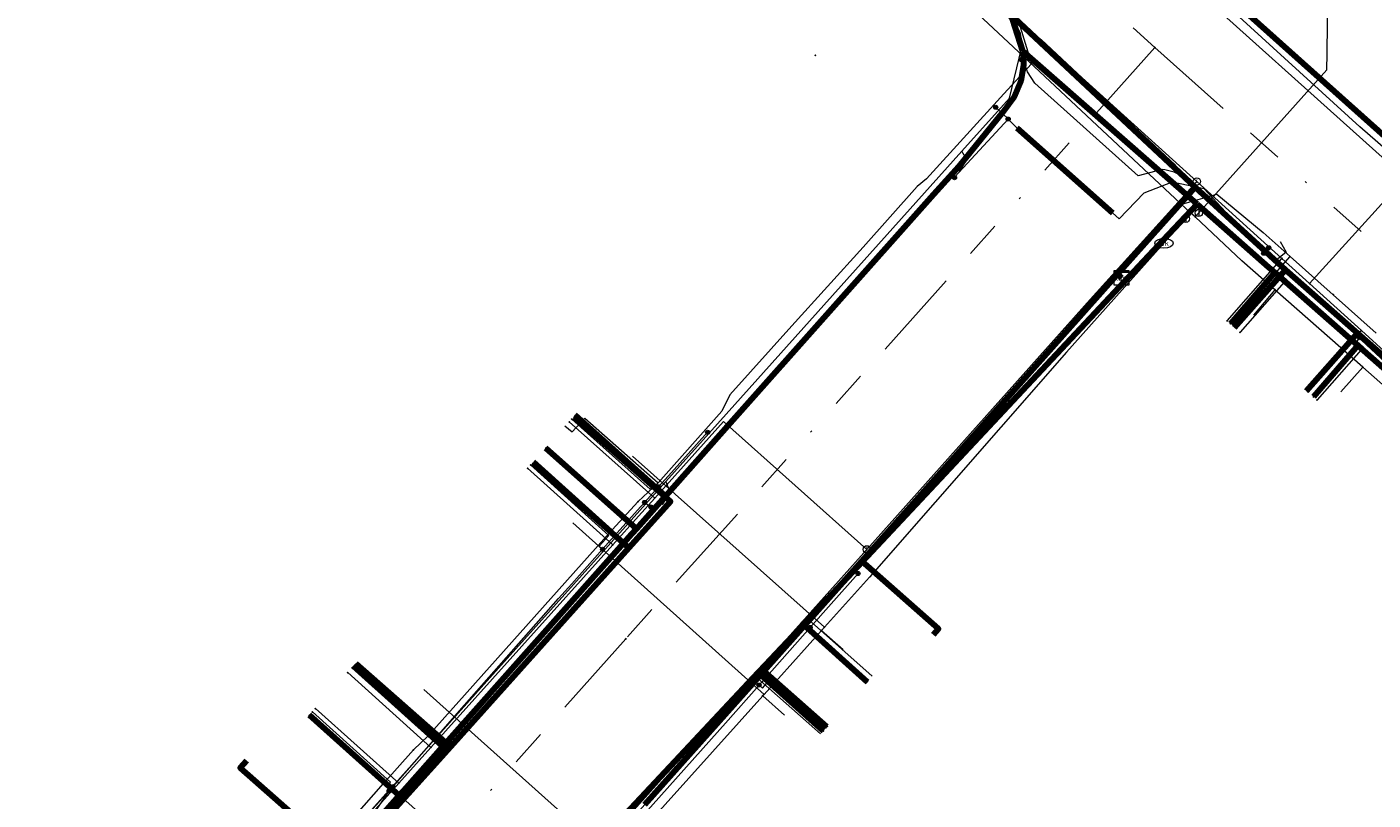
# Model space of a CAD drawing. Header units: metres. Extents: x 98902 to 136161, y 449037 to 499677.
# Tile 78 of 200: x 113284 to 113358, y 483445 to 483487. Entities that reach past the tile are written whole.
import ezdxf
from ezdxf.enums import TextEntityAlignment as Align
from ezdxf.lldxf.tags import DXFTag

# ---------------------------------------------------------------- set-up
doc = ezdxf.new("R2010")
doc.units = ezdxf.units.M
doc.linetypes.add('RI-OVERIG', pattern=[17, 5, -2, 2, -2, 0, -2, 2, -2])
for name, color, linetype, lineweight in [('B-WE-KL-DATA-G', 90, 'KL-DATA-N', 18), ('B-WE-KL-DATA_HULPSTUK-S', 90, 'Continuous', 25), ('B-WE-KL-DATA_KABELBED-G', 90, 'Continuous', 100), ('B-WE-KL-DATA_MANTELBUIS-G', 90, 'Continuous', 100), ('B-WE-KL-ET_LS-G', 190, 'KL-LS-N', 18), ('B-WE-KL-ET_LS_HULPSTUK-S', 190, 'Continuous', 25), ('B-WE-KL-ET_LS_MANTELBUIS-G', 190, 'Continuous', 100), ('B-WE-KL-GAS_HD-G', 30, 'KL-GAS-HD-N', 18), ('B-WE-KL-GAS_LD-G', 50, 'KL-GAS-LD-N', 18), ('B-WE-KL-GAS_LD_HULPSTUK-S', 50, 'Continuous', 25), ('B-WE-KL-WATER-G', 170, 'KL-WATER-N', 18), ('B-WE-KL-WATER-S', 170, 'Continuous', 25), ('B-WE-KL-WATER_HULPSTUK-S', 170, 'Continuous', 25), ('B-WE-RI-VRIJVERVAL-G', 210, 'RI-OVERIG', 18), ('B-WE-RI-VRIJVERVAL_HULPSTUK-S', 210, 'Continuous', 25)]:
    doc.layers.add(name, color=color, linetype=linetype, lineweight=lineweight)
doc.styles.add('NLCS-ISO', font='NLCS-ISO.ttf')
doc.styles.get("Standard").update_dxf_attribs({"font": 'arial.ttf'})
tags = doc.linetypes.add('KL-DATA-N', pattern='A,4,-1,[101,NLCS.SHX,S=0.5,R=0,X=0,Y=0],-1,4,-1,["D",Standard,S=1,R=0,X=-0.25,Y=-0.5],-1.5', length=12.5).pattern_tags.tags
tags[18] = DXFTag(74, 10)
tags = doc.linetypes.add('KL-GAS-HD-N', pattern='A,4,-1,[69,NLCS.SHX,S=0.5,R=0,X=0,Y=0],-1,4,-1,["H",Standard,S=1,R=0,X=0,Y=-0.5],-2', length=13).pattern_tags.tags
tags[18] = DXFTag(74, 10)
tags = doc.linetypes.add('KL-GAS-LD-N', pattern='A,4,-1,[69,NLCS.SHX,S=0.5,R=0,X=0,Y=0],-1,4,-1,["L",Standard,S=1,R=0,X=0.25,Y=-0.5],-2', length=13).pattern_tags.tags
tags[18] = DXFTag(74, 10)
tags = doc.linetypes.add('KL-LS-N', pattern='A,4,-1,[103,NLCS.SHX,S=0.75,R=0,X=0,Y=0],-1,4,-1,["L",Standard,S=1,R=0,X=0,Y=-0.5],-2', length=13).pattern_tags.tags
tags[18] = DXFTag(74, 10)
doc.linetypes.add('KL-WATER-N', pattern='A,7,-0.5,[168,NLCS.SHX,S=0.75,R=0,X=0.75,Y=0],-2', length=9.5)

# ---------------------------------------------------------------- blocks, each defined once
blk = doc.blocks.new('SKL-WTB_HULP_KAST-SO')
at = {"color": 0, "linetype": 'ByBlock', "lineweight": 18}
for points in [[(-2, 2), (2, 2), (2, 1.68), (-2, 1.68)], [(-2, 1.52), (2, 1.52), (2, -2), (-2, -2)]]:
    blk.add_lwpolyline(points, close=True, dxfattribs=at)
at = {"color": 0, "linetype": 'ByBlock', "lineweight": 18, "style": 'NLCS-ISO'}
blk.add_text('kast', height=1.5, dxfattribs=at).set_placement((0, 0), align=Align.MIDDLE_CENTER)
at = {"color": 0, "linetype": 'ByBlock', "lineweight": 18, "style": 'NLCS-ISO', "flags": 1}
for tag, p in [('TYPE', (2.5, 0)), ('OMSCHRIJVING', (2.5, -3)), ('LABEL', (2.5, -1.5))]:
    blk.add_attdef(tag, p, '', height=1, dxfattribs=at)
blk = doc.blocks.new('SKL-WATER_BRANDKRAAN_BRANDPUT-SO')
at = {"color": 0, "linetype": 'ByBlock', "lineweight": 18}
blk.add_ellipse((0, 0), major_axis=(2.5, 0), ratio=0.54, dxfattribs=at)
at = {"color": 0, "linetype": 'ByBlock', "lineweight": 18, "style": 'NLCS-ISO'}
blk.add_text('bk', height=1.5, dxfattribs=at).set_placement((0.16, 0), align=Align.MIDDLE_CENTER)
blk = doc.blocks.new('SKL-WTB_HULP_OVERIG-SO')
at = {"color": 0, "linetype": 'ByBlock', "lineweight": 18}
for points in [[(-0.14, 0.14), (0.14, -0.14)], [(0.14, 0.14), (-0.14, -0.14)]]:
    blk.add_lwpolyline(points, dxfattribs=at)
at = {"color": 0, "linetype": 'ByBlock', "lineweight": 18, "style": 'NLCS-ISO', "flags": 1}
for tag, p in [('TYPE', (1.5, 0)), ('OMSCHRIJVING', (1.5, -3)), ('LABEL', (1.5, -1.5))]:
    blk.add_attdef(tag, p, '', height=1, dxfattribs=at)
blk = doc.blocks.new('SKL-WTB_HULP_AFSLUITER-SO')
at = {"color": 0, "linetype": 'ByBlock', "lineweight": 18}
blk.add_lwpolyline([(0, 0.8), (0, -0.8)], dxfattribs=at)
blk.add_circle((0, 0), 1, dxfattribs=at)
at = {"color": 0, "linetype": 'ByBlock', "lineweight": 18, "style": 'NLCS-ISO', "flags": 1}
for tag, p in [('TYPE', (1.5, 0)), ('OMSCHRIJVING', (1.5, -3)), ('LABEL', (1.5, -1.5))]:
    blk.add_attdef(tag, p, '', height=1, dxfattribs=at)
blk = doc.blocks.new('SKL-WTB_HULP_T STUK-SO')
at = {"color": 0, "linetype": 'ByBlock', "lineweight": 18}
blk.add_circle((0, 0), 1, dxfattribs=at)
at = {"color": 0, "linetype": 'ByBlock', "lineweight": -2, "style": 'NLCS-ISO'}
blk.add_text('T', height=1, dxfattribs=at).set_placement((0, 0), align=Align.MIDDLE_CENTER)
at = {"color": 0, "linetype": 'ByBlock', "lineweight": 18, "style": 'NLCS-ISO', "flags": 1}
for tag, p in [('TYPE', (1.5, 0)), ('OMSCHRIJVING', (1.5, -3)), ('LABEL', (1.5, -1.5))]:
    blk.add_attdef(tag, p, '', height=1, dxfattribs=at)
blk = doc.blocks.new('SKL-WTB_HULP_MOF-SO')
at = {"linetype": 'ByBlock', "lineweight": 18}
h = blk.add_hatch(color=0, dxfattribs=at)
h.dxf.hatch_style = 1
h.paths.add_polyline_path([(-0.5625, 0, 1), (0.5625, 0, 1)])
at = {"color": 0, "linetype": 'ByBlock', "lineweight": 18}
blk.add_circle((0, 0), 0.5625, dxfattribs=at)
at = {"color": 0, "linetype": 'ByBlock', "lineweight": 18, "style": 'NLCS-ISO', "flags": 1}
for tag, p in [('TYPE', (1.5, 0)), ('OMSCHRIJVING', (1.5, -3)), ('LABEL', (1.5, -1.5))]:
    blk.add_attdef(tag, p, '', height=1, dxfattribs=at)
blk = doc.blocks.new('SRI-HULP_OVERIG-SO')
at = {"color": 0, "linetype": 'ByBlock', "lineweight": 18}
for points in [[(-0.14, 0.14), (0.14, -0.14)], [(0.14, 0.14), (-0.14, -0.14)]]:
    blk.add_lwpolyline(points, dxfattribs=at)
at = {"color": 0, "linetype": 'ByBlock', "lineweight": 18, "style": 'NLCS-ISO', "flags": 1}
for tag, p in [('TYPE', (1.5, 0)), ('OMSCHRIJVING', (1.5, -3)), ('LABEL', (1.5, -1.5))]:
    blk.add_attdef(tag, p, '', height=1, dxfattribs=at)

msp = doc.modelspace()

# ---------------------------------------------------------------- linework, layer by layer
at = {"layer": 'B-WE-KL-DATA-G', "flags": 128}
for points in [[(113302.025, 483425.954), (113301.819, 483426.138), (113303, 483427.462), (113312.572, 483438.202), (113318.048, 483444.345), (113324.541, 483451.63), (113329.891, 483457.633), (113343.869, 483473.315), (113348.115, 483478.079), (113332.871, 483492.337), (113327.318, 483497.409), (113322.847, 483501.429), (113318.573, 483505.273), (113314.892, 483508.583), (113309.563, 483513.375), (113309.522, 483513.412), (113308.051, 483514.734), (113304.896, 483517.277), (113301.409, 483520.086), (113299.278, 483521.603), (113297.79, 483522.662), (113284.421, 483535.556), (113282.294, 483537.607), (113278.903, 483540.595), (113274.387, 483544.572), (113272.817, 483545.955), (113269.849, 483548.57), (113266.246, 483551.745), (113260.819, 483556.525), (113256.382, 483560.433), (113251.678, 483564.703), (113243.414, 483572.191), (113242.631, 483571.349), (113225.099, 483552.505), (113216.151, 483542.521), (113212.894, 483538.88), (113207.336, 483532.666), (113201.441, 483526.075), (113201.047, 483525.634), (113196.678, 483520.799), (113192.11, 483515.747), (113188.982, 483512.288), (113183.246, 483505.946), (113173.518, 483495.21), (113171.499, 483492.992), (113165.323, 483486.208), (113183.685, 483469.279), (113211.018, 483444.714), (113220.892, 483435.995), (113257.706, 483403.094), (113260.394, 483406.148)], [(113344.09, 483473.115), (113343.869, 483473.315), (113348.115, 483478.079), (113332.871, 483492.337), (113327.318, 483497.409), (113322.847, 483501.429), (113318.573, 483505.273), (113314.892, 483508.583), (113309.563, 483513.375), (113309.522, 483513.412), (113308.051, 483514.734), (113304.896, 483517.277), (113301.409, 483520.086), (113299.278, 483521.603), (113293.106, 483514.683), (113293.093, 483514.669), (113289.66, 483510.836), (113289.882, 483510.638), (113289.993, 483510.539), (113290.104, 483510.439)], [(113344.09, 483473.115), (113343.869, 483473.315), (113348.115, 483478.079), (113332.871, 483492.337), (113327.318, 483497.409), (113322.847, 483501.429), (113318.573, 483505.273), (113314.892, 483508.583), (113309.563, 483513.375), (113309.522, 483513.412), (113308.051, 483514.734), (113304.896, 483517.277), (113302.162, 483514.17)], [(113306.661, 483510.161), (113309.522, 483513.412), (113309.563, 483513.375), (113314.892, 483508.583), (113318.573, 483505.273), (113322.847, 483501.429), (113327.318, 483497.409), (113332.871, 483492.337), (113348.115, 483478.079), (113343.869, 483473.315), (113344.09, 483473.115)], [(113344.09, 483473.115), (113343.869, 483473.315), (113348.115, 483478.079), (113332.871, 483492.337), (113327.318, 483497.409), (113322.847, 483501.429), (113318.573, 483505.273), (113314.892, 483508.583), (113311.66, 483505.707)], [(113344.09, 483473.115), (113343.869, 483473.315), (113348.115, 483478.079), (113332.871, 483492.337), (113327.318, 483497.409), (113322.847, 483501.429), (113318.573, 483505.273), (113315.749, 483502.064)], [(113344.09, 483473.115), (113343.869, 483473.315), (113348.115, 483478.079), (113332.871, 483492.337), (113327.318, 483497.409), (113322.847, 483501.429), (113320.04, 483498.24)], [(113344.09, 483473.115), (113343.869, 483473.315), (113348.115, 483478.079), (113332.871, 483492.337), (113327.318, 483497.409), (113324.529, 483494.24)], [(113332.805, 483492.739), (113338.209, 483487.954), (113339.169, 483484.81), (113337.65, 483483.177), (113333.436, 483478.524), (113332.915, 483478.098), (113329.965, 483474.796), (113326.069, 483470.499), (113322.691, 483466.727), (113322.256, 483465.834), (113318.77, 483461.927)], [(113344.09, 483473.115), (113343.869, 483473.315), (113348.115, 483478.079), (113332.871, 483492.337), (113328.986, 483487.922)], [(113326.979, 483454.456), (113347.12, 483477.065), (113349.287, 483477.685), (113351.817, 483475.597), (113353.3, 483474.291)], [(113344.09, 483473.115), (113343.869, 483473.315), (113348.115, 483478.079), (113353.035, 483473.564), (113356.97, 483470.101), (113364.949, 483463.078), (113366.075, 483462.087), (113373.995, 483455.116), (113371.22, 483451.963)], [(113344.09, 483473.115), (113343.869, 483473.315), (113348.115, 483478.079), (113353.035, 483473.564), (113356.97, 483470.101), (113364.949, 483463.078), (113366.075, 483462.087), (113373.995, 483455.116), (113378.361, 483451.287), (113375.637, 483448.075)], [(113344.09, 483473.115), (113343.869, 483473.315), (113348.115, 483478.079), (113353.035, 483473.564), (113356.97, 483470.101), (113364.949, 483463.078), (113366.075, 483462.087), (113373.995, 483455.116), (113378.361, 483451.287), (113380.978, 483448.992), (113377.507, 483445.048)], [(113344.09, 483473.115), (113343.869, 483473.315), (113348.115, 483478.079), (113353.035, 483473.564), (113356.97, 483470.101), (113364.949, 483463.078), (113366.075, 483462.087), (113363.297, 483458.93)], [(113344.09, 483473.115), (113343.869, 483473.315), (113348.115, 483478.079), (113353.035, 483473.564), (113356.97, 483470.101), (113364.949, 483463.078), (113362.174, 483459.925)], [(113344.09, 483473.115), (113343.869, 483473.315), (113348.115, 483478.079), (113353.035, 483473.564), (113350.26, 483470.411)], [(113344.09, 483473.115), (113343.869, 483473.315), (113348.115, 483478.079), (113353.035, 483473.564), (113356.97, 483470.101), (113354.195, 483466.948)], [(113350.049, 483470.597), (113353.3, 483474.291)], [(113353.3, 483474.291), (113355.65, 483472.19)], [(113344.09, 483473.115), (113343.869, 483473.315), (113329.891, 483457.633), (113324.541, 483451.63), (113318.048, 483444.345), (113312.572, 483438.202), (113303, 483427.462), (113301.819, 483426.138), (113302.025, 483425.954)], [(113355.65, 483472.19), (113357.998, 483470.09)], [(113314.173, 483465.534), (113319.445, 483460.894), (113317.173, 483458.364), (113307.424, 483447.509), (113301.77, 483441.214), (113295.405, 483434.126), (113289.936, 483428.043), (113297.537, 483421.333), (113300.604, 483424.775), (113301.819, 483426.138), (113302.025, 483425.954)], [(113313.68, 483465.04), (113314.08, 483464.71), (113314.76, 483465.45), (113318.77, 483461.927)], [(113302.025, 483425.954), (113301.819, 483426.138), (113300.604, 483424.775), (113297.537, 483421.333), (113289.936, 483428.043), (113295.405, 483434.126), (113301.77, 483441.214), (113307.424, 483447.509), (113317.173, 483458.364), (113311.897, 483463.007)], [(113312.033, 483463.15), (113316.264, 483459.35)], [(113317.677, 483460.894), (113318.77, 483461.927)], [(113316.264, 483459.35), (113317.677, 483460.894)], [(113306.205, 483448.101), (113316.264, 483459.35)], [(113333.815, 483453.632), (113334.086, 483453.941), (113329.891, 483457.633), (113324.541, 483451.63), (113318.048, 483444.345), (113312.572, 483438.202), (113303, 483427.462), (113301.819, 483426.138), (113302.025, 483425.954)], [(113326.051, 483453.375), (113326.979, 483454.456)], [(113326.979, 483454.456), (113330.453, 483451.362)], [(113324.206, 483451.26), (113326.051, 483453.375)], [(113302.025, 483425.954), (113301.819, 483426.138), (113300.604, 483424.775), (113297.537, 483421.333), (113289.936, 483428.043), (113295.405, 483434.126), (113301.77, 483441.214), (113307.424, 483447.509), (113302.261, 483452.054)], [(113302.058, 483451.827), (113306.205, 483448.101)], [(113302.025, 483425.954), (113301.819, 483426.138), (113303, 483427.462), (113312.572, 483438.202), (113318.048, 483444.345), (113324.541, 483451.63), (113327.993, 483448.592)], [(113315.159, 483442.064), (113324.206, 483451.26)], [(113324.206, 483451.26), (113327.639, 483448.202)], [(113299.671, 483449.17), (113303.761, 483445.496)], [(113305.397, 483447.328), (113306.205, 483448.101)], [(113303.761, 483445.496), (113305.397, 483447.328)], [(113296.274, 483446.735), (113295.935, 483446.349), (113301.77, 483441.214), (113295.405, 483434.126), (113289.936, 483428.043), (113297.537, 483421.333), (113300.604, 483424.775), (113301.819, 483426.138), (113302.025, 483425.954)], [(113294.121, 483434.515), (113303.761, 483445.496)]]:
    msp.add_lwpolyline(points, dxfattribs=at)
at = {"layer": 'B-WE-KL-DATA_KABELBED-G', "flags": 128}
for points in [[(113343.11, 483494.577), (113344.376, 483493.447), (113370.976, 483469.666), (113379.549, 483461.016), (113397.865, 483444.91), (113409.064, 483442.544), (113414.068, 483448.121), (113448.878, 483486.92), (113449.655, 483486.225), (113451.783, 483484.317), (113460.044, 483476.669), (113473.349, 483464.352), (113482.57, 483456.103), (113489.277, 483450.104), (113491.226, 483452.246), (113493.217, 483450.466), (113493.443, 483450.262)], [(113332.871, 483492.337), (113348.115, 483478.079)], [(113338.7, 483485.493), (113338.149, 483487.202), (113337.473, 483488.219)], [(113338.7, 483485.493), (113338.703, 483485.44), (113338.737, 483484.76), (113338.575, 483483.852), (113338.213, 483483.003), (113337.603, 483482.163), (113335.189, 483479.203), (113333.817, 483477.661), (113322.71, 483465.173)], [(113348.212, 483477.143), (113346.829, 483478.359), (113339.439, 483484.845), (113338.7, 483485.493)], [(113347.075, 483478.142), (113346.829, 483478.359), (113338.81, 483485.399)], [(113343.869, 483473.315), (113348.115, 483478.079)], [(113348.115, 483478.079), (113353.035, 483473.564)], [(113346.364, 483475.17), (113348.212, 483477.143)], [(113348.212, 483477.143), (113352.117, 483473.705), (113352.454, 483473.408), (113352.914, 483473.004), (113356.99, 483469.416), (113361.77, 483465.209), (113362.23, 483464.804), (113366.094, 483461.403), (113370.761, 483457.295), (113371.221, 483456.89), (113375.665, 483452.979), (113378.381, 483450.588)], [(113346.364, 483475.17), (113326.702, 483454.187), (113324.653, 483452), (113324.235, 483451.555), (113314.606, 483441.278), (113312.557, 483439.091), (113312.345, 483438.866), (113302.304, 483428.149), (113299.843, 483425.524), (113299.631, 483425.298), (113290.002, 483415.021), (113288.614, 483413.54), (113287.78, 483412.585), (113287.575, 483412.35), (113286.539, 483411.163), (113278.016, 483401.611), (113276.02, 483399.374), (113275.815, 483399.144), (113271.212, 483393.986), (113269.739, 483392.334)], [(113329.891, 483457.633), (113343.869, 483473.315)], [(113343.869, 483473.315), (113344.09, 483473.115)], [(113352.914, 483473.004), (113352.454, 483473.408), (113350.035, 483470.61)], [(113350.26, 483470.411), (113353.035, 483473.564)], [(113353.035, 483473.564), (113356.97, 483470.101)], [(113352.914, 483473.004), (113356.99, 483469.416), (113354.57, 483466.618)], [(113354.195, 483466.948), (113356.97, 483470.101)], [(113356.97, 483470.101), (113364.949, 483463.078)], [(113322.71, 483465.173), (113319.169, 483461.191), (113317.58, 483459.404), (113317.335, 483459.13), (113317.176, 483458.951), (113307.015, 483447.526), (113305.022, 483445.285), (113304.626, 483444.84), (113301.847, 483441.715), (113294.973, 483434.162), (113292.954, 483431.945), (113285.776, 483424.058), (113282.895, 483420.832), (113281.098, 483418.82), (113280.703, 483418.378), (113270.912, 483407.415), (113268.715, 483404.956), (113268.319, 483404.512), (113265.594, 483401.461), (113265.256, 483401.184), (113264.898, 483400.933), (113264.521, 483400.711), (113264.129, 483400.518)], [(113314.173, 483465.534), (113319.445, 483460.894), (113317.173, 483458.364)], [(113317.176, 483458.951), (113317.335, 483459.13), (113317.58, 483459.404), (113319.169, 483461.191), (113314.24, 483465.608)], [(113317.176, 483458.951), (113317.335, 483459.13), (113317.58, 483459.404), (113312.636, 483463.822)], [(113311.897, 483463.007), (113317.173, 483458.364)], [(113317.173, 483458.364), (113307.424, 483447.509)], [(113324.541, 483451.63), (113329.891, 483457.633)], [(113333.815, 483453.632), (113334.086, 483453.941), (113329.891, 483457.633)], [(113324.653, 483452), (113326.702, 483454.187), (113330.183, 483451.059)], [(113305.022, 483445.285), (113307.015, 483447.526), (113302.127, 483451.905)], [(113302.261, 483452.054), (113307.424, 483447.509)], [(113324.653, 483452), (113324.235, 483451.555), (113327.789, 483448.37)], [(113318.048, 483444.345), (113324.541, 483451.63)], [(113327.993, 483448.592), (113324.541, 483451.63)], [(113305.022, 483445.285), (113304.626, 483444.84), (113299.722, 483449.226)], [(113307.424, 483447.509), (113301.77, 483441.214)], [(113296.274, 483446.735), (113295.935, 483446.349), (113301.77, 483441.214)]]:
    msp.add_lwpolyline(points, dxfattribs=at)
at = {"layer": 'B-WE-KL-DATA_MANTELBUIS-G', "flags": 128}
for points in [[(113339.606, 483486.039), (113346.944, 483479.175)], [(113347.075, 483478.142), (113346.829, 483478.359), (113338.81, 483485.399)]]:
    msp.add_lwpolyline(points, dxfattribs=at)
at = {"layer": 'B-WE-KL-ET_LS-G', "flags": 128}
for points in [[(113304.044, 483363.317), (113302.9, 483362.045), (113269.988, 483391.556), (113269.923, 483391.744), (113269.969, 483391.909), (113270.835, 483392.875), (113270.89, 483393.065), (113270.815, 483393.228), (113270.766, 483393.272), (113263.975, 483399.36), (113264.061, 483399.882), (113264.309, 483400.54), (113264.625, 483401.112), (113270.086, 483407.204), (113283.577, 483422.255), (113302.804, 483443.706), (113319.196, 483461.993), (113335.366, 483480.034), (113337.959, 483482.926), (113338.621, 483485.642), (113337.836, 483487.714), (113342.784, 483493.234), (113342.861, 483493.443), (113342.761, 483493.657), (113306.054, 483526.565), (113305.93, 483527.2), (113297.456, 483534.772), (113280.865, 483549.597), (113278.11, 483552.059), (113260.347, 483567.9), (113252.062, 483575.285), (113237.986, 483587.854), (113207.97, 483614.655), (113206.489, 483615.968), (113187.879, 483632.467)], [(113300.39, 483520.85), (113303.36, 483518.21), (113303.36, 483518.2), (113303.57, 483518.02), (113304.521, 483516.993), (113304.95, 483516.53), (113304.95, 483516.52), (113308.76, 483513.13), (113308.76, 483513.12), (113309.113, 483512.806), (113313, 483509.35), (113313, 483509.34), (113313.07, 483509.278), (113317.794, 483505.07), (113318.03, 483504.86), (113318.03, 483504.85), (113322.491, 483500.87), (113322.76, 483500.63), (113322.76, 483500.62), (113324.5, 483499.07), (113324.5, 483499.06), (113327.47, 483496.49), (113327.47, 483496.48), (113332.91, 483491.77), (113332.91, 483491.76), (113337.56, 483487.73), (113337.56, 483487.72), (113337.94, 483487.4), (113338.73, 483485.41), (113338.604, 483485.033)], [(113304.456, 483362.951), (113303.144, 483361.495), (113308.354, 483356.826), (113311.018, 483356.273), (113312.892, 483356.701), (113318.279, 483362.741), (113318.881, 483363.417), (113333.412, 483379.718), (113334.401, 483380.827), (113350.178, 483398.484), (113351.52, 483399.989), (113354.165, 483402.954), (113364.719, 483414.52), (113370.468, 483420.964), (113382.545, 483434.965), (113386.622, 483439.535), (113387.349, 483441.289), (113386.924, 483442.798), (113369.171, 483458.569), (113352.522, 483474.058), (113351.528, 483474.983), (113347.44, 483478.652), (113346.969, 483478.895), (113346.454, 483479.02), (113346.308, 483479.033), (113345.001, 483478.696), (113339.353, 483483.76), (113338.944, 483484.366), (113338.788, 483484.84), (113338.752, 483485.071), (113338.741, 483485.305), (113338.561, 483486.466), (113337.964, 483487.707), (113342.858, 483493.167), (113343.017, 483493.272), (113343.208, 483493.257), (113349.126, 483487.952), (113376.74, 483463.201), (113376.791, 483463.155), (113378.555, 483461.574), (113378.894, 483461.531), (113379.683, 483461.943), (113382.843, 483464.475), (113383.132, 483464.691), (113383.493, 483464.725), (113394.091, 483464.737), (113403.311, 483464.747), (113403.617, 483464.807), (113403.85, 483464.951), (113417.261, 483479.9), (113417.63, 483480.09), (113417.997, 483479.978), (113418.5, 483479.527), (113421.141, 483477.158), (113422.827, 483476.908), (113424.634, 483477.332), (113444.614, 483487.87), (113446.657, 483488.256), (113448.535, 483487.543), (113449.449, 483486.714), (113450.079, 483486.143), (113466.418, 483471.336), (113467.425, 483471.222), (113467.782, 483471.009), (113483.691, 483456.593), (113484.096, 483449.246), (113489.56, 483444.358), (113496.329, 483432.587), (113498.82, 483430.338), (113480.941, 483410.431), (113480.974, 483409.869), (113475.545, 483403.867), (113455.257, 483381.435), (113455.19, 483380.621), (113454.379, 483380.476), (113428.465, 483351.55), (113428.261, 483350.725), (113427.435, 483350.404), (113408.806, 483329.674), (113402.162, 483322.281), (113401.958, 483321.453), (113401.162, 483321.163), (113385.402, 483303.546), (113384.658, 483303.408), (113379.286, 483297.345), (113378.236, 483297.214), (113371.686, 483289.169), (113369.436, 483285.046), (113353.437, 483267.456), (113340.945, 483253.722), (113339.684, 483253.246), (113333.808, 483246.716), (113333.764, 483246.079), (113327.313, 483238.582), (113326.798, 483237.407), (113321.822, 483231.795)], [(113384.71, 483437.97), (113384.71, 483437.98), (113387.12, 483440.7), (113386.54, 483443.34), (113383.79, 483445.93), (113375.61, 483453.33), (113375.61, 483453.34), (113374.203, 483454.611), (113371.16, 483457.36), (113371.16, 483457.37), (113370.569, 483457.905), (113366.92, 483461.21), (113366.92, 483461.22), (113366.71, 483461.4), (113366.71, 483461.41), (113366.117, 483461.928), (113362.19, 483465.36), (113362.19, 483465.37), (113361.9, 483465.625), (113357.68, 483469.33), (113357.68, 483469.34), (113357.096, 483469.853), (113353.17, 483473.3), (113353.17, 483473.31), (113352.965, 483473.489), (113351.85, 483474.46), (113351.85, 483474.47), (113351.42, 483474.93), (113348.6, 483477.98), (113346.86, 483478.35), (113345.31, 483477.74), (113343.96, 483476.34), (113343.59, 483476.67), (113338.36, 483481.32), (113337.89, 483481.79), (113337.89, 483481.8), (113337.85, 483481.84), (113337.214, 483482.431)], [(113337.89, 483481.79), (113334.98, 483478.63), (113334.97, 483478.6), (113334.96, 483478.59)], [(113335.235, 483478.929), (113335.641, 483479.561), (113335.366, 483480.034)], [(113351.85, 483474.46), (113352.12, 483474.76)], [(113352.753, 483475.103), (113353.071, 483474.515), (113352.522, 483474.058)], [(113352.965, 483473.489), (113352.796, 483473.296), (113353.098, 483473.03), (113350.561, 483470.147)], [(113357.096, 483469.853), (113356.931, 483469.665), (113357.302, 483469.33), (113354.764, 483466.447)], [(113318.795, 483461.704), (113318.609, 483461.87), (113318.342, 483461.573), (113314.051, 483465.398)], [(113259.23, 483401.27), (113259.91, 483401.46), (113261.41, 483400.78), (113262.72, 483400.5), (113264.16, 483401.33), (113265.81, 483401.45), (113267.67, 483403.65), (113268.26, 483404.35), (113271.14, 483407.764), (113273.28, 483410.3), (113278.9, 483416.96), (113280.156, 483418.453), (113281.34, 483419.86), (113282.463, 483421.131), (113284.6, 483423.55), (113289.31, 483428.88), (113290.39, 483430.07), (113292.064, 483431.909), (113294.596, 483434.693), (113296.25, 483436.51), (113302.12, 483442.95), (113304.07, 483445.09), (113304.275, 483445.323), (113306.648, 483448.016), (113307.92, 483449.46), (113313.32, 483455.6), (113314.05, 483456.41), (113315.733, 483458.29), (113317.64, 483460.42), (113318.03, 483460.85), (113318.795, 483461.704), (113319.5, 483462.49), (113321.47, 483464.68)], [(113315.733, 483458.29), (113315.547, 483458.457), (113316.081, 483459.053), (113311.803, 483462.895)], [(113319.003, 483460.722), (113319.424, 483461.421), (113319.196, 483461.993)], [(113318.03, 483460.85), (113318.38, 483460.61), (113318.38, 483460.6)], [(113275.75, 483396.21), (113276.42, 483396.98), (113276.676, 483397.272), (113279.481, 483400.469), (113281.92, 483403.25), (113287.66, 483409.8), (113288.61, 483410.884), (113291.296, 483413.949), (113293.4, 483416.35), (113293.94, 483416.96), (113299.18, 483422.87), (113300.443, 483424.293), (113303.214, 483427.413), (113304.96, 483429.38), (113305.87, 483430.4), (113310.8, 483435.84), (113312.548, 483437.774), (113315.294, 483440.811), (113316.64, 483442.3), (113318.05, 483443.85), (113322.44, 483448.8), (113324.282, 483450.874), (113327.073, 483454.018), (113328.22, 483455.31), (113329.69, 483456.97)], [(113327.073, 483454.018), (113327.26, 483453.852), (113327.127, 483453.702), (113330.145, 483451.015)], [(113306.648, 483448.016), (113306.46, 483448.181), (113306.297, 483447.996), (113302.047, 483451.815)], [(113324.282, 483450.874), (113324.469, 483450.708), (113324.933, 483451.232), (113327.947, 483448.548)], [(113304.275, 483445.323), (113304.088, 483445.488), (113304.155, 483445.565), (113299.881, 483449.404)], [(113304.07, 483445.09), (113302.31, 483442.53), (113302.3, 483442.52)]]:
    msp.add_lwpolyline(points, dxfattribs=at)
at = {"layer": 'B-WE-KL-ET_LS_MANTELBUIS-G', "flags": 128}
msp.add_lwpolyline([(113338.36, 483481.31), (113343.59, 483476.67)], dxfattribs=at)
at = {"layer": 'B-WE-KL-GAS_HD-G', "flags": 128}
msp.add_lwpolyline([(113414.979, 483486.442), (113387.333, 483455.058), (113357.108, 483481.369), (113309.335, 483524.925), (113288.143, 483544.047), (113239.84, 483587.302), (113212.509, 483611.791), (113196.454, 483625.875), (113195.964, 483626.305), (113186.449, 483634.128), (113186.44, 483634.135), (113185.831, 483634.635), (113185.799, 483634.662), (113177.729, 483641.296), (113177.38, 483641.583)], dxfattribs=at)
at = {"layer": 'B-WE-KL-GAS_LD-G', "flags": 128}
for points in [[(113337.19, 483488.35), (113348.195, 483478.381)], [(113348.195, 483478.381), (113342.363, 483471.942), (113330.168, 483458.288)], [(113348.195, 483478.381), (113351.691, 483475.214), (113352.842, 483474.171), (113354.355, 483472.8), (113357.187, 483470.235), (113361.698, 483466.149), (113366.079, 483462.181), (113370.314, 483458.344), (113373.264, 483455.671)], [(113359.359, 483478.324), (113354.355, 483472.8)], [(113349.853, 483470.77), (113352.842, 483474.171)], [(113354.253, 483466.897), (113357.187, 483470.235)], [(113330.168, 483458.288), (113322.343, 483465.277), (113318.583, 483461.09), (113317.692, 483460.098), (113316.287, 483458.532), (113306.357, 483447.472), (113304.594, 483445.507), (113294.402, 483434.152), (113292.578, 483432.12), (113282.467, 483420.856), (113280.503, 483418.668), (113270.391, 483407.403), (113268.308, 483405.082), (113266.004, 483402.516), (113274.001, 483395.389)], [(113318.583, 483461.09), (113313.914, 483465.246)], [(113316.287, 483458.532), (113311.64, 483462.714)], [(113330.168, 483458.288), (113326.604, 483454.298), (113324.405, 483451.836), (113314.578, 483440.832), (113312.34, 483438.326), (113302.503, 483427.31), (113300.422, 483424.981), (113291.692, 483415.207)], [(113326.604, 483454.298), (113330.214, 483451.093)], [(113324.405, 483451.836), (113328.015, 483448.624)], [(113306.357, 483447.472), (113301.813, 483451.555)], [(113304.594, 483445.507), (113300.047, 483449.589)]]:
    msp.add_lwpolyline(points, dxfattribs=at)
at = {"layer": 'B-WE-KL-WATER-G', "flags": 128}
for points in [[(113387.338, 483441.75), (113375.134, 483452.499), (113370.631, 483456.465), (113366.054, 483460.497), (113361.772, 483464.269), (113357.27, 483468.234), (113352.467, 483472.464), (113350.666, 483474.051), (113348.109, 483476.443), (113347.879, 483476.658), (113338.186, 483485.725), (113329.935, 483493.442), (113327.272, 483495.88), (113322.694, 483500), (113322.664, 483500.027), (113318.31, 483503.884), (113313.595, 483508.061), (113309.478, 483511.708), (113309.454, 483511.729), (113304.687, 483515.952), (113301.942, 483518.384), (113299.876, 483520.236), (113281.461, 483536.743), (113278.624, 483539.271), (113273.995, 483543.396), (113269.599, 483547.313), (113265.045, 483551.371), (113260.416, 483555.495), (113255.936, 483559.487), (113254.219, 483561.017), (113251.472, 483563.465), (113250.578, 483564.262)], [(113348.109, 483476.443), (113348.305, 483476.662), (113355.301, 483484.488), (113355.313, 483485.368), (113355.378, 483490.228)], [(113347.879, 483476.658), (113347.602, 483476.349), (113346.401, 483475.007), (113341.07, 483469.052), (113330.308, 483456.762), (113327.853, 483454.032), (113327.7, 483453.862), (113324.555, 483450.365), (113324.487, 483450.29), (113316.399, 483441.297), (113315.863, 483440.702), (113312.925, 483437.435), (113312.659, 483437.139), (113304.069, 483427.589), (113303.601, 483427.068), (113301.084, 483424.27), (113300.879, 483424.042), (113291.913, 483414.073), (113291.779, 483413.924), (113288.982, 483410.814), (113288.781, 483410.59), (113280.269, 483401.126), (113280.068, 483400.903), (113279.229, 483400.004)], [(113352.467, 483472.464), (113351.301, 483471.084)], [(113357.27, 483468.234), (113356.057, 483466.893)], [(113327.853, 483454.032), (113317.371, 483463.377)], [(113324.555, 483450.365), (113314.117, 483459.742)], [(113327.7, 483453.862), (113328.883, 483452.808)], [(113316.399, 483441.297), (113305.966, 483450.637)], [(113324.487, 483450.29), (113325.676, 483449.231)], [(113312.925, 483437.435), (113302.501, 483446.767)]]:
    msp.add_lwpolyline(points, dxfattribs=at)
at = {"layer": 'B-WE-RI-VRIJVERVAL-G', "flags": 128}
for points in [[(113322.3, 483507), (113345.9, 483485.7)], [(113345.9, 483485.7), (113317, 483453.4)], [(113345.9, 483485.7), (113380.2, 483455.1)], [(113317, 483453.4), (113290, 483423.1)]]:
    msp.add_lwpolyline(points, dxfattribs=at)

# ---------------------------------------------------------------- block references
at = {"layer": 'B-WE-KL-DATA_HULPSTUK-S', "xscale": 0.2, "yscale": 0.2, "zscale": 0.2}
for name, p in [('SKL-WTB_HULP_OVERIG-SO', (113338.7, 483485.493)), ('SKL-WTB_HULP_OVERIG-SO', (113338.7, 483485.493)), ('SKL-WTB_HULP_OVERIG-SO', (113338.7, 483485.493)), ('SKL-WTB_HULP_OVERIG-SO', (113348.212, 483477.143)), ('SKL-WTB_HULP_OVERIG-SO', (113348.212, 483477.143)), ('SKL-WTB_HULP_OVERIG-SO', (113348.212, 483477.143)), ('SKL-WTB_HULP_OVERIG-SO', (113346.364, 483475.17)), ('SKL-WTB_HULP_OVERIG-SO', (113346.364, 483475.17)), ('SKL-WTB_HULP_KAST-SO', (113344.09, 483473.115)), ('SKL-WTB_HULP_MOF-SO', (113352.914, 483473.004)), ('SKL-WTB_HULP_OVERIG-SO', (113352.914, 483473.004)), ('SKL-WTB_HULP_OVERIG-SO', (113352.914, 483473.004)), ('SKL-WTB_HULP_OVERIG-SO', (113355.649, 483472.191)), ('SKL-WTB_HULP_OVERIG-SO', (113350.035, 483470.61)), ('SKL-WTB_HULP_OVERIG-SO', (113354.57, 483466.618)), ('SKL-WTB_HULP_OVERIG-SO', (113314.24, 483465.608)), ('SKL-WTB_HULP_OVERIG-SO', (113322.71, 483465.173)), ('SKL-WTB_HULP_OVERIG-SO', (113322.71, 483465.173)), ('SKL-WTB_HULP_OVERIG-SO', (113312.636, 483463.822)), ('SKL-WTB_HULP_OVERIG-SO', (113317.677, 483460.894)), ('SKL-WTB_HULP_MOF-SO', (113317.176, 483458.951)), ('SKL-WTB_HULP_OVERIG-SO', (113317.176, 483458.951)), ('SKL-WTB_HULP_OVERIG-SO', (113317.176, 483458.951)), ('SKL-WTB_HULP_OVERIG-SO', (113326.051, 483453.374)), ('SKL-WTB_HULP_OVERIG-SO', (113302.127, 483451.905)), ('SKL-WTB_HULP_MOF-SO', (113324.653, 483452)), ('SKL-WTB_HULP_OVERIG-SO', (113324.653, 483452)), ('SKL-WTB_HULP_OVERIG-SO', (113324.653, 483452)), ('SKL-WTB_HULP_OVERIG-SO', (113330.183, 483451.059)), ('SKL-WTB_HULP_OVERIG-SO', (113299.722, 483449.226)), ('SKL-WTB_HULP_OVERIG-SO', (113327.789, 483448.37)), ('SKL-WTB_HULP_OVERIG-SO', (113305.397, 483447.328)), ('SKL-WTB_HULP_MOF-SO', (113305.022, 483445.285)), ('SKL-WTB_HULP_OVERIG-SO', (113305.022, 483445.285)), ('SKL-WTB_HULP_OVERIG-SO', (113305.022, 483445.285))]:
    msp.add_blockref(name, p, dxfattribs=at)
at = {"layer": 'B-WE-KL-ET_LS_HULPSTUK-S', "xscale": 0.2, "yscale": 0.2, "zscale": 0.2}
for name, p in [('SKL-WTB_HULP_OVERIG-SO', (113327.363, 483485.28)), ('SKL-WTB_HULP_MOF-SO', (113338.604, 483485.033)), ('SKL-WTB_HULP_MOF-SO', (113337.214, 483482.431)), ('SKL-WTB_HULP_MOF-SO', (113337.89, 483481.79)), ('SKL-WTB_HULP_MOF-SO', (113334.96, 483478.59)), ('SKL-WTB_HULP_MOF-SO', (113351.85, 483474.46)), ('SKL-WTB_HULP_MOF-SO', (113352.12, 483474.76)), ('SKL-WTB_HULP_MOF-SO', (113352.965, 483473.489)), ('SKL-WTB_HULP_OVERIG-SO', (113350.561, 483470.147)), ('SKL-WTB_HULP_MOF-SO', (113357.096, 483469.853)), ('SKL-WTB_HULP_OVERIG-SO', (113354.764, 483466.447)), ('SKL-WTB_HULP_OVERIG-SO', (113314.051, 483465.398)), ('SKL-WTB_HULP_MOF-SO', (113321.47, 483464.68)), ('SKL-WTB_HULP_OVERIG-SO', (113311.803, 483462.895)), ('SKL-WTB_HULP_MOF-SO', (113318.795, 483461.704)), ('SKL-WTB_HULP_MOF-SO', (113318.03, 483460.85)), ('SKL-WTB_HULP_MOF-SO', (113318.38, 483460.6)), ('SKL-WTB_HULP_MOF-SO', (113315.733, 483458.29)), ('SKL-WTB_HULP_MOF-SO', (113329.69, 483456.97)), ('SKL-WTB_HULP_MOF-SO', (113327.073, 483454.018)), ('SKL-WTB_HULP_OVERIG-SO', (113302.047, 483451.815)), ('SKL-WTB_HULP_OVERIG-SO', (113330.145, 483451.015)), ('SKL-WTB_HULP_MOF-SO', (113324.282, 483450.874)), ('SKL-WTB_HULP_OVERIG-SO', (113299.881, 483449.404)), ('SKL-WTB_HULP_MOF-SO', (113306.648, 483448.016)), ('SKL-WTB_HULP_OVERIG-SO', (113327.947, 483448.548)), ('SKL-WTB_HULP_MOF-SO', (113304.07, 483445.09)), ('SKL-WTB_HULP_MOF-SO', (113304.275, 483445.323))]:
    msp.add_blockref(name, p, dxfattribs=at)
at = {"layer": 'B-WE-KL-GAS_LD_HULPSTUK-S', "xscale": 0.2, "yscale": 0.2, "zscale": 0.2}
for name, p in [('SKL-WTB_HULP_T STUK-SO', (113348.195, 483478.381)), ('SKL-WTB_HULP_OVERIG-SO', (113352.842, 483474.171)), ('SKL-WTB_HULP_OVERIG-SO', (113354.355, 483472.8)), ('SKL-WTB_HULP_OVERIG-SO', (113349.853, 483470.77)), ('SKL-WTB_HULP_OVERIG-SO', (113357.187, 483470.235)), ('SKL-WTB_HULP_OVERIG-SO', (113354.253, 483466.897)), ('SKL-WTB_HULP_OVERIG-SO', (113313.914, 483465.246)), ('SKL-WTB_HULP_OVERIG-SO', (113311.64, 483462.714)), ('SKL-WTB_HULP_OVERIG-SO', (113318.583, 483461.09)), ('SKL-WTB_HULP_OVERIG-SO', (113316.287, 483458.532)), ('SKL-WTB_HULP_T STUK-SO', (113330.168, 483458.288)), ('SKL-WTB_HULP_OVERIG-SO', (113326.604, 483454.298)), ('SKL-WTB_HULP_OVERIG-SO', (113324.405, 483451.836)), ('SKL-WTB_HULP_OVERIG-SO', (113301.813, 483451.555)), ('SKL-WTB_HULP_OVERIG-SO', (113330.214, 483451.093)), ('SKL-WTB_HULP_OVERIG-SO', (113300.047, 483449.589)), ('SKL-WTB_HULP_OVERIG-SO', (113328.015, 483448.624)), ('SKL-WTB_HULP_OVERIG-SO', (113306.357, 483447.472)), ('SKL-WTB_HULP_OVERIG-SO', (113304.594, 483445.507))]:
    msp.add_blockref(name, p, dxfattribs=at)
at = {"layer": 'B-WE-KL-WATER-S', "xscale": 0.2, "yscale": 0.2, "zscale": 0.2}
msp.add_blockref('SKL-WATER_BRANDKRAAN_BRANDPUT-SO', (113346.401, 483475.007), dxfattribs=at)
at = {"layer": 'B-WE-KL-WATER_HULPSTUK-S', "xscale": 0.2, "yscale": 0.2, "zscale": 0.2}
for name, p in [('SKL-WTB_HULP_AFSLUITER-SO', (113348.305, 483476.662)), ('SKL-WTB_HULP_AFSLUITER-SO', (113347.602, 483476.349)), ('SKL-WTB_HULP_OVERIG-SO', (113347.879, 483476.658)), ('SKL-WTB_HULP_OVERIG-SO', (113348.109, 483476.443)), ('SKL-WTB_HULP_OVERIG-SO', (113352.467, 483472.464)), ('SKL-WTB_HULP_OVERIG-SO', (113357.27, 483468.234)), ('SKL-WTB_HULP_OVERIG-SO', (113327.853, 483454.032)), ('SKL-WTB_HULP_OVERIG-SO', (113327.7, 483453.862)), ('SKL-WTB_HULP_OVERIG-SO', (113324.487, 483450.29)), ('SKL-WTB_HULP_OVERIG-SO', (113324.555, 483450.365))]:
    msp.add_blockref(name, p, dxfattribs=at)
at = {"layer": 'B-WE-RI-VRIJVERVAL_HULPSTUK-S', "xscale": 0.2, "yscale": 0.2, "zscale": 0.2}
for p in [(113345.9, 483485.7), (113317, 483453.4)]:
    msp.add_blockref('SRI-HULP_OVERIG-SO', p, dxfattribs=at)

doc.saveas('drawing.dxf')
